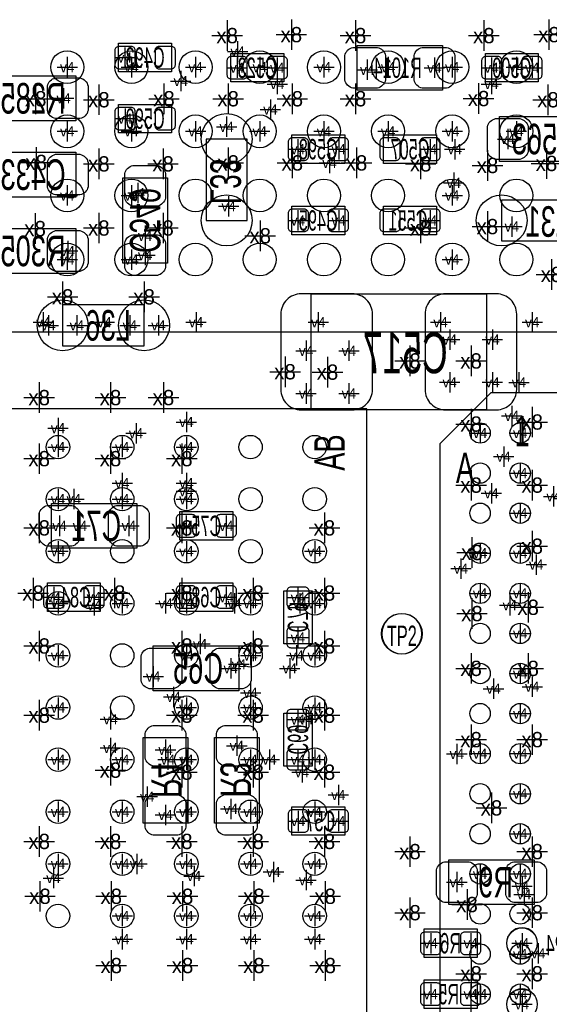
# Model space of a CAD drawing. Extents: x -84 to 336, y -47 to 250.
# Tile 15 of 40: x -29.39 to -22.79, y 17.11 to 29.39. Entities that reach past the tile are written whole.
import ezdxf
from ezdxf.enums import TextEntityAlignment as Align

# ---------------------------------------------------------------- set-up
doc = ezdxf.new("R2010")
doc.units = 0
for name, color, linetype in [('MA_NCLEGEND-1-2', 7, 'CONTINUOUS'), ('MA_NCLEGEND-14-15', 7, 'CONTINUOUS'), ('MA_NCLEGEND-15-16', 7, 'CONTINUOUS'), ('MA_NCLEGEND-2-3', 7, 'CONTINUOUS'), ('MA_NCLEGEND-3-14', 7, 'CONTINUOUS'), ('PG_ASSEMBLY_BOTTOM', 7, 'CONTINUOUS'), ('PG_ASSEMBLY_TOP', 7, 'CONTINUOUS'), ('PIN_BOTTOM', 7, 'CONTINUOUS'), ('PIN_TOP', 7, 'CONTINUOUS'), ('RD_ASSEMBLY_BOTTOM', 7, 'CONTINUOUS'), ('RD_ASSEMBLY_TOP', 7, 'CONTINUOUS')]:
    doc.layers.add(name, color=color, linetype=linetype)

# ---------------------------------------------------------------- blocks, each defined once
blk = doc.blocks.new('FIGURE_CROSS')
for points in [[(0, 0.5), (0, -0.5)], [(-0.5, 0), (0.5, 0)]]:
    blk.add_lwpolyline(points)

msp = doc.modelspace()

# ---------------------------------------------------------------- linework, layer by layer
at = {"layer": 'PG_ASSEMBLY_BOTTOM'}
for points in [[(-27.49804, 28.740354), (-28.15844, 28.740354), (-28.15844, 29.095954), (-27.49804, 29.095954), (-27.49804, 28.740354)], [(-26.76144, 28.968954), (-26.10104, 28.968954), (-26.10104, 28.613354), (-26.76144, 28.613354), (-26.76144, 28.968954)], [(-23.58644, 28.968954), (-22.92604, 28.968954), (-22.92604, 28.613354), (-23.58644, 28.613354), (-23.58644, 28.968954)], [(-27.49804, 27.978354), (-28.15844, 27.978354), (-28.15844, 28.333954), (-27.49804, 28.333954), (-27.49804, 27.978354)], [(-26.55824, 26.886154), (-26.55824, 27.902154), (-27.06624, 27.902154), (-27.06624, 26.886154), (-26.55824, 26.886154)], [(-25.33904, 27.597354), (-25.99944, 27.597354), (-25.99944, 27.952954), (-25.33904, 27.952954), (-25.33904, 27.597354)], [(-24.85644, 27.952954), (-24.19604, 27.952954), (-24.19604, 27.597354), (-24.85644, 27.597354), (-24.85644, 27.952954)], [(-25.33904, 26.708354), (-25.99944, 26.708354), (-25.99944, 27.063954), (-25.33904, 27.063954), (-25.33904, 26.708354)], [(-24.85644, 27.063954), (-24.19604, 27.063954), (-24.19604, 26.708354), (-24.85644, 26.708354), (-24.85644, 27.063954)], [(-22.36724, 27.140154), (-23.38324, 27.140154), (-23.38324, 26.632154), (-22.36724, 26.632154), (-22.36724, 27.140154)], [(-28.85694, 25.323292), (-27.84094, 25.323292), (-27.84094, 25.831292), (-28.85694, 25.831292), (-28.85694, 25.323292)], [(-27.39644, 23.253954), (-26.73604, 23.253954), (-26.73604, 22.898354), (-27.39644, 22.898354), (-27.39644, 23.253954)], [(-29.04744, 22.364954), (-28.38704, 22.364954), (-28.38704, 22.009354), (-29.04744, 22.009354), (-29.04744, 22.364954)], [(-27.39644, 22.364954), (-26.73604, 22.364954), (-26.73604, 22.009354), (-27.39644, 22.009354), (-27.39644, 22.364954)], [(-25.74544, 22.263354), (-25.74544, 21.602954), (-26.10104, 21.602954), (-26.10104, 22.263354), (-25.74544, 22.263354)], [(-25.74544, 20.739354), (-25.74544, 20.078954), (-26.10104, 20.078954), (-26.10104, 20.739354), (-25.74544, 20.739354)], [(-25.99944, 19.570954), (-25.33904, 19.570954), (-25.33904, 19.215354), (-25.99944, 19.215354), (-25.99944, 19.570954)], [(-24.34844, 18.046954), (-23.68804, 18.046954), (-23.68804, 17.691354), (-24.34844, 17.691354), (-24.34844, 18.046954)], [(-24.34844, 17.411954), (-23.68804, 17.411954), (-23.68804, 17.056354), (-24.34844, 17.056354), (-24.34844, 17.411954)]]:
    msp.add_lwpolyline(points, dxfattribs=at)
for points in [[(-25.18664, 29.070554), (-24.11984, 29.070554), (-24.11984, 28.511754), (-25.18664, 28.511754)], [(-28.69184, 28.130754), (-29.75864, 28.130754), (-29.75864, 28.689554), (-28.69184, 28.689554)], [(-22.34184, 27.622754), (-23.40864, 27.622754), (-23.40864, 28.181554), (-22.34184, 28.181554)], [(-28.69184, 27.178254), (-29.75864, 27.178254), (-29.75864, 27.737054), (-28.69184, 27.737054)], [(-27.54884, 27.419554), (-27.54884, 26.352754), (-28.10764, 26.352754), (-28.10764, 27.419554)], [(-29.75864, 26.784554), (-28.69184, 26.784554), (-28.69184, 26.225754), (-29.75864, 26.225754)], [(-25.75814, 25.970992), (-23.57374, 25.970992), (-23.57374, 24.523192), (-25.75814, 24.523192)], [(-28.99664, 23.355554), (-27.92984, 23.355554), (-27.92984, 22.796754), (-28.99664, 22.796754)], [(-27.72664, 21.577554), (-26.65984, 21.577554), (-26.65984, 21.018754), (-27.72664, 21.018754)], [(-27.29484, 20.434554), (-27.29484, 19.367754), (-27.85364, 19.367754), (-27.85364, 20.434554)], [(-26.40584, 20.434554), (-26.40584, 19.367754), (-26.96464, 19.367754), (-26.96464, 20.434554)], [(-24.04364, 18.910554), (-22.97684, 18.910554), (-22.97684, 18.351754), (-24.04364, 18.351754)]]:
    msp.add_lwpolyline(points, close=True, dxfattribs=at)
for points in [[(-22.935692, 17.869154, 1), (-23.322788, 17.869154, 1), (-22.935692, 17.869154)], [(-22.935692, 17.107154, 1), (-23.322788, 17.107154, 1), (-22.935692, 17.107154)]]:
    msp.add_lwpolyline(points, format="xyb", dxfattribs=at)
at = {"layer": 'PG_ASSEMBLY_TOP'}
msp.add_lwpolyline([(-32.89935, 42.498264), (-32.89935, 25.498044), (-15.89913, 25.498044), (-15.89913, 42.498264)], close=True, dxfattribs=at)
for points in [[(-24.152352, 9.734042), (-9.152128, 9.734042), (-9.152128, 24.734266), (-23.517352, 24.734266), (-24.152352, 24.099266), (-24.152352, 9.734042)], [(-25.064212, 24.534114), (-35.164268, 24.534114), (-35.164268, 9.934194), (-25.699212, 9.934194), (-25.064212, 10.569194), (-25.064212, 24.534114)]]:
    msp.add_lwpolyline(points, dxfattribs=at)
msp.add_lwpolyline([(-24.377904, 21.729954, 1), (-24.877776, 21.729954, 1), (-24.377904, 21.729954)], format="xyb", dxfattribs=at)
at = {"layer": 'PIN_BOTTOM'}
for points in [[(-27.951176, 29.007054, 0.414214), (-28.001976, 29.057854), (-28.154376, 29.057854, 0.414214), (-28.205176, 29.007054), (-28.205176, 28.829254, 0.414214), (-28.154376, 28.778454), (-28.001976, 28.778454, 0.414214), (-27.951176, 28.829254)], [(-27.451304, 29.007054, 0.414214), (-27.502104, 29.057854), (-27.654504, 29.057854, 0.414214), (-27.705304, 29.007054), (-27.705304, 28.829254, 0.414214), (-27.654504, 28.778454), (-27.502104, 28.778454, 0.414214), (-27.451304, 28.829254)], [(-25.23744, 29.045154), (-24.93264, 29.045154, -0.294587), (-24.83104, 28.943554), (-24.83104, 28.638754, -0.294587), (-24.93264, 28.537154), (-25.23744, 28.537154, -0.294587), (-25.33904, 28.638754), (-25.33904, 28.943554, -0.294587)], [(-24.37384, 29.045154), (-24.06904, 29.045154, -0.294587), (-23.96744, 28.943554), (-23.96744, 28.638754, -0.294587), (-24.06904, 28.537154), (-24.37384, 28.537154, -0.294587), (-24.47544, 28.638754), (-24.47544, 28.943554, -0.294587)], [(-26.808176, 28.702254, 0.414214), (-26.757376, 28.651454), (-26.604976, 28.651454, 0.414214), (-26.554176, 28.702254), (-26.554176, 28.880054, 0.414214), (-26.604976, 28.930854), (-26.757376, 28.930854, 0.414214), (-26.808176, 28.880054)], [(-26.308304, 28.702254, 0.414214), (-26.257504, 28.651454), (-26.105104, 28.651454, 0.414214), (-26.054304, 28.702254), (-26.054304, 28.880054, 0.414214), (-26.105104, 28.930854), (-26.257504, 28.930854, 0.414214), (-26.308304, 28.880054)], [(-23.633176, 28.702254, 0.414214), (-23.582376, 28.651454), (-23.429976, 28.651454, 0.414214), (-23.379176, 28.702254), (-23.379176, 28.880054, 0.414214), (-23.429976, 28.930854), (-23.582376, 28.930854, 0.414214), (-23.633176, 28.880054)], [(-23.133304, 28.702254, 0.414214), (-23.082504, 28.651454), (-22.930104, 28.651454, 0.414214), (-22.879304, 28.702254), (-22.879304, 28.880054, 0.414214), (-22.930104, 28.930854), (-23.082504, 28.930854, 0.414214), (-23.133304, 28.880054)], [(-28.64104, 28.156154), (-28.94584, 28.156154, -0.294587), (-29.04744, 28.257754), (-29.04744, 28.562554, -0.294587), (-28.94584, 28.664154), (-28.64104, 28.664154, -0.294587), (-28.53944, 28.562554), (-28.53944, 28.257754, -0.294587)], [(-27.951176, 28.245054, 0.414214), (-28.001976, 28.295854), (-28.154376, 28.295854, 0.414214), (-28.205176, 28.245054), (-28.205176, 28.067254, 0.414214), (-28.154376, 28.016454), (-28.001976, 28.016454, 0.414214), (-27.951176, 28.067254)], [(-27.451304, 28.245054, 0.414214), (-27.502104, 28.295854), (-27.654504, 28.295854, 0.414214), (-27.705304, 28.245054), (-27.705304, 28.067254, 0.414214), (-27.654504, 28.016454), (-27.502104, 28.016454, 0.414214), (-27.451304, 28.067254)], [(-23.15464, 27.648154), (-23.45944, 27.648154, -0.294587), (-23.56104, 27.749754), (-23.56104, 28.054554, -0.294587), (-23.45944, 28.156154), (-23.15464, 28.156154, -0.294587), (-23.05304, 28.054554), (-23.05304, 27.749754, -0.294587)], [(-25.792176, 27.864054, 0.414214), (-25.842976, 27.914854), (-25.995376, 27.914854, 0.414214), (-26.046176, 27.864054), (-26.046176, 27.686254, 0.414214), (-25.995376, 27.635454), (-25.842976, 27.635454, 0.414214), (-25.792176, 27.686254)], [(-25.292304, 27.864054, 0.414214), (-25.343104, 27.914854), (-25.495504, 27.914854, 0.414214), (-25.546304, 27.864054), (-25.546304, 27.686254, 0.414214), (-25.495504, 27.635454), (-25.343104, 27.635454, 0.414214), (-25.292304, 27.686254)], [(-24.903176, 27.686254, 0.414214), (-24.852376, 27.635454), (-24.699976, 27.635454, 0.414214), (-24.649176, 27.686254), (-24.649176, 27.864054, 0.414214), (-24.699976, 27.914854), (-24.852376, 27.914854, 0.414214), (-24.903176, 27.864054)], [(-24.403304, 27.686254, 0.414214), (-24.352504, 27.635454), (-24.200104, 27.635454, 0.414214), (-24.149304, 27.686254), (-24.149304, 27.864054, 0.414214), (-24.200104, 27.914854), (-24.352504, 27.914854, 0.414214), (-24.403304, 27.864054)], [(-28.64104, 27.203654), (-28.94584, 27.203654, -0.294587), (-29.04744, 27.305254), (-29.04744, 27.610054, -0.294587), (-28.94584, 27.711654), (-28.64104, 27.711654, -0.294587), (-28.53944, 27.610054), (-28.53944, 27.305254, -0.294587)], [(-27.57424, 27.470354), (-27.57424, 27.165554, -0.294587), (-27.67584, 27.063954), (-27.98064, 27.063954, -0.294587), (-28.08224, 27.165554), (-28.08224, 27.470354, -0.294587), (-27.98064, 27.571954), (-27.67584, 27.571954, -0.294587)], [(-25.792176, 26.975054, 0.414214), (-25.842976, 27.025854), (-25.995376, 27.025854, 0.414214), (-26.046176, 26.975054), (-26.046176, 26.797254, 0.414214), (-25.995376, 26.746454), (-25.842976, 26.746454, 0.414214), (-25.792176, 26.797254)], [(-25.292304, 26.975054, 0.414214), (-25.343104, 27.025854), (-25.495504, 27.025854, 0.414214), (-25.546304, 26.975054), (-25.546304, 26.797254, 0.414214), (-25.495504, 26.746454), (-25.343104, 26.746454, 0.414214), (-25.292304, 26.797254)], [(-24.903176, 26.797254, 0.414214), (-24.852376, 26.746454), (-24.699976, 26.746454, 0.414214), (-24.649176, 26.797254), (-24.649176, 26.975054, 0.414214), (-24.699976, 27.025854), (-24.852376, 27.025854, 0.414214), (-24.903176, 26.975054)], [(-24.403304, 26.797254, 0.414214), (-24.352504, 26.746454), (-24.200104, 26.746454, 0.414214), (-24.149304, 26.797254), (-24.149304, 26.975054, 0.414214), (-24.200104, 27.025854), (-24.352504, 27.025854, 0.414214), (-24.403304, 26.975054)], [(-28.94584, 26.759154), (-28.64104, 26.759154, -0.294587), (-28.53944, 26.657554), (-28.53944, 26.352754, -0.294587), (-28.64104, 26.251154), (-28.94584, 26.251154, -0.294587), (-29.04744, 26.352754), (-29.04744, 26.657554, -0.294587)], [(-27.57424, 26.606754), (-27.57424, 26.301954, -0.294587), (-27.67584, 26.200354), (-27.98064, 26.200354, -0.294587), (-28.08224, 26.301954), (-28.08224, 26.606754, -0.294587), (-27.98064, 26.708354), (-27.67584, 26.708354, -0.294587)], [(-26.1366, 25.716992), (-26.1366, 24.777192, 0.414214), (-25.8826, 24.523192), (-25.2476, 24.523192, 0.414214), (-24.9936, 24.777192), (-24.9936, 25.716992, 0.414214), (-25.2476, 25.970992), (-25.8826, 25.970992, 0.414214)], [(-24.33828, 25.716992), (-24.33828, 24.777192, 0.414214), (-24.08428, 24.523192), (-23.44928, 24.523192, 0.414214), (-23.19528, 24.777192), (-23.19528, 25.716992, 0.414214), (-23.44928, 25.970992), (-24.08428, 25.970992, 0.414214)], [(-29.04744, 23.330154), (-28.74264, 23.330154, -0.294587), (-28.64104, 23.228554), (-28.64104, 22.923754, -0.294587), (-28.74264, 22.822154), (-29.04744, 22.822154, -0.294587), (-29.14904, 22.923754), (-29.14904, 23.228554, -0.294587)], [(-28.18384, 23.330154), (-27.87904, 23.330154, -0.294587), (-27.77744, 23.228554), (-27.77744, 22.923754, -0.294587), (-27.87904, 22.822154), (-28.18384, 22.822154, -0.294587), (-28.28544, 22.923754), (-28.28544, 23.228554, -0.294587)], [(-27.443176, 22.987254, 0.414214), (-27.392376, 22.936454), (-27.239976, 22.936454, 0.414214), (-27.189176, 22.987254), (-27.189176, 23.165054, 0.414214), (-27.239976, 23.215854), (-27.392376, 23.215854, 0.414214), (-27.443176, 23.165054)], [(-26.943304, 22.987254, 0.414214), (-26.892504, 22.936454), (-26.740104, 22.936454, 0.414214), (-26.689304, 22.987254), (-26.689304, 23.165054, 0.414214), (-26.740104, 23.215854), (-26.892504, 23.215854, 0.414214), (-26.943304, 23.165054)], [(-29.094176, 22.098254, 0.414214), (-29.043376, 22.047454), (-28.890976, 22.047454, 0.414214), (-28.840176, 22.098254), (-28.840176, 22.276054, 0.414214), (-28.890976, 22.326854), (-29.043376, 22.326854, 0.414214), (-29.094176, 22.276054)], [(-28.594304, 22.098254, 0.414214), (-28.543504, 22.047454), (-28.391104, 22.047454, 0.414214), (-28.340304, 22.098254), (-28.340304, 22.276054, 0.414214), (-28.391104, 22.326854), (-28.543504, 22.326854, 0.414214), (-28.594304, 22.276054)], [(-27.443176, 22.098254, 0.414214), (-27.392376, 22.047454), (-27.239976, 22.047454, 0.414214), (-27.189176, 22.098254), (-27.189176, 22.276054, 0.414214), (-27.239976, 22.326854), (-27.392376, 22.326854, 0.414214), (-27.443176, 22.276054)], [(-26.943304, 22.098254, 0.414214), (-26.892504, 22.047454), (-26.740104, 22.047454, 0.414214), (-26.689304, 22.098254), (-26.689304, 22.276054, 0.414214), (-26.740104, 22.326854), (-26.892504, 22.326854, 0.414214), (-26.943304, 22.276054)], [(-26.01214, 22.31009, 0.414214), (-26.06294, 22.25929), (-26.06294, 22.10689, 0.414214), (-26.01214, 22.05609), (-25.83434, 22.05609, 0.414214), (-25.78354, 22.10689), (-25.78354, 22.25929, 0.414214), (-25.83434, 22.31009)], [(-26.01214, 21.810218, 0.414214), (-26.06294, 21.759418), (-26.06294, 21.607018, 0.414214), (-26.01214, 21.556218), (-25.83434, 21.556218, 0.414214), (-25.78354, 21.607018), (-25.78354, 21.759418, 0.414214), (-25.83434, 21.810218)], [(-27.77744, 21.552154), (-27.47264, 21.552154, -0.294587), (-27.37104, 21.450554), (-27.37104, 21.145754, -0.294587), (-27.47264, 21.044154), (-27.77744, 21.044154, -0.294587), (-27.87904, 21.145754), (-27.87904, 21.450554, -0.294587)], [(-26.91384, 21.552154), (-26.60904, 21.552154, -0.294587), (-26.50744, 21.450554), (-26.50744, 21.145754, -0.294587), (-26.60904, 21.044154), (-26.91384, 21.044154, -0.294587), (-27.01544, 21.145754), (-27.01544, 21.450554, -0.294587)], [(-26.01214, 20.78609, 0.414214), (-26.06294, 20.73529), (-26.06294, 20.58289, 0.414214), (-26.01214, 20.53209), (-25.83434, 20.53209, 0.414214), (-25.78354, 20.58289), (-25.78354, 20.73529, 0.414214), (-25.83434, 20.78609)], [(-27.32024, 20.485354), (-27.32024, 20.180554, -0.294587), (-27.42184, 20.078954), (-27.72664, 20.078954, -0.294587), (-27.82824, 20.180554), (-27.82824, 20.485354, -0.294587), (-27.72664, 20.586954), (-27.42184, 20.586954, -0.294587)], [(-26.43124, 20.485354), (-26.43124, 20.180554, -0.294587), (-26.53284, 20.078954), (-26.83764, 20.078954, -0.294587), (-26.93924, 20.180554), (-26.93924, 20.485354, -0.294587), (-26.83764, 20.586954), (-26.53284, 20.586954, -0.294587)], [(-26.01214, 20.286218, 0.414214), (-26.06294, 20.235418), (-26.06294, 20.083018, 0.414214), (-26.01214, 20.032218), (-25.83434, 20.032218, 0.414214), (-25.78354, 20.083018), (-25.78354, 20.235418, 0.414214), (-25.83434, 20.286218)], [(-27.32024, 19.621754), (-27.32024, 19.316954, -0.294587), (-27.42184, 19.215354), (-27.72664, 19.215354, -0.294587), (-27.82824, 19.316954), (-27.82824, 19.621754, -0.294587), (-27.72664, 19.723354), (-27.42184, 19.723354, -0.294587)], [(-26.43124, 19.621754), (-26.43124, 19.316954, -0.294587), (-26.53284, 19.215354), (-26.83764, 19.215354, -0.294587), (-26.93924, 19.316954), (-26.93924, 19.621754, -0.294587), (-26.83764, 19.723354), (-26.53284, 19.723354, -0.294587)], [(-26.046176, 19.304254, 0.414214), (-25.995376, 19.253454), (-25.842976, 19.253454, 0.414214), (-25.792176, 19.304254), (-25.792176, 19.482054, 0.414214), (-25.842976, 19.532854), (-25.995376, 19.532854, 0.414214), (-26.046176, 19.482054)], [(-25.546304, 19.304254, 0.414214), (-25.495504, 19.253454), (-25.343104, 19.253454, 0.414214), (-25.292304, 19.304254), (-25.292304, 19.482054, 0.414214), (-25.343104, 19.532854), (-25.495504, 19.532854, 0.414214), (-25.546304, 19.482054)], [(-24.09444, 18.885154), (-23.78964, 18.885154, -0.294587), (-23.68804, 18.783554), (-23.68804, 18.478754, -0.294587), (-23.78964, 18.377154), (-24.09444, 18.377154, -0.294587), (-24.19604, 18.478754), (-24.19604, 18.783554, -0.294587)], [(-23.23084, 18.885154), (-22.92604, 18.885154, -0.294587), (-22.82444, 18.783554), (-22.82444, 18.478754, -0.294587), (-22.92604, 18.377154), (-23.23084, 18.377154, -0.294587), (-23.33244, 18.478754), (-23.33244, 18.783554, -0.294587)], [(-24.395176, 17.780254, 0.414214), (-24.344376, 17.729454), (-24.191976, 17.729454, 0.414214), (-24.141176, 17.780254), (-24.141176, 17.958054, 0.414214), (-24.191976, 18.008854), (-24.344376, 18.008854, 0.414214), (-24.395176, 17.958054)], [(-23.895304, 17.780254, 0.414214), (-23.844504, 17.729454), (-23.692104, 17.729454, 0.414214), (-23.641304, 17.780254), (-23.641304, 17.958054, 0.414214), (-23.692104, 18.008854), (-23.844504, 18.008854, 0.414214), (-23.895304, 17.958054)], [(-24.395176, 17.145254, 0.414214), (-24.344376, 17.094454), (-24.191976, 17.094454, 0.414214), (-24.141176, 17.145254), (-24.141176, 17.323054, 0.414214), (-24.191976, 17.373854), (-24.344376, 17.373854, 0.414214), (-24.395176, 17.323054)], [(-23.895304, 17.145254, 0.414214), (-23.844504, 17.094454), (-23.692104, 17.094454, 0.414214), (-23.641304, 17.145254), (-23.641304, 17.323054, 0.414214), (-23.692104, 17.373854), (-23.844504, 17.373854, 0.414214), (-23.895304, 17.323054)]]:
    msp.add_lwpolyline(points, format="xyb", close=True, dxfattribs=at)
for centre, radius in [((-26.81224, 27.902154), 0.3175), ((-26.81224, 26.886154), 0.3175), ((-23.38324, 26.886154), 0.3175), ((-28.85694, 25.577292), 0.3175), ((-27.84094, 25.577292), 0.3175), ((-23.12924, 17.869154), 0.1905), ((-23.12924, 17.107154), 0.1905)]:
    msp.add_circle(centre, radius, dxfattribs=at)
at = {"layer": 'PIN_TOP'}
for centre, radius in [((-28.799282, 28.798266), 0.204978), ((-27.999182, 28.798266), 0.204978), ((-27.199336, 28.798266), 0.204978), ((-26.399236, 28.798266), 0.204978), ((-25.599136, 28.798266), 0.204978), ((-24.79929, 28.798266), 0.204978), ((-23.99919, 28.798266), 0.204978), ((-23.199344, 28.798266), 0.204978), ((-28.799282, 27.998166), 0.204978), ((-27.999182, 27.998166), 0.204978), ((-27.199336, 27.998166), 0.204978), ((-26.399236, 27.998166), 0.204978), ((-25.599136, 27.998166), 0.204978), ((-24.79929, 27.998166), 0.204978), ((-23.99919, 27.998166), 0.204978), ((-23.199344, 27.998166), 0.204978), ((-28.799282, 27.198066), 0.204978), ((-27.999182, 27.198066), 0.204978), ((-27.199336, 27.198066), 0.204978), ((-26.399236, 27.198066), 0.204978), ((-25.599136, 27.198066), 0.204978), ((-24.79929, 27.198066), 0.204978), ((-23.99919, 27.198066), 0.204978), ((-23.199344, 27.198066), 0.204978), ((-28.799282, 26.39822), 0.204978), ((-27.999182, 26.39822), 0.204978), ((-27.199336, 26.39822), 0.204978), ((-26.399236, 26.39822), 0.204978), ((-25.599136, 26.39822), 0.204978), ((-24.79929, 26.39822), 0.204978), ((-23.99919, 26.39822), 0.204978), ((-23.199344, 26.39822), 0.204978), ((-23.652226, 24.23414), 0.127), ((-23.152354, 24.23414), 0.127), ((-28.914344, 24.059134), 0.14605), ((-28.114244, 24.059134), 0.14605), ((-27.314144, 24.059134), 0.14605), ((-26.514298, 24.059134), 0.14605), ((-25.714198, 24.059134), 0.14605), ((-23.652226, 23.734268), 0.127), ((-23.152354, 23.734268), 0.127), ((-28.914344, 23.409148), 0.14605), ((-28.114244, 23.409148), 0.14605), ((-27.314144, 23.409148), 0.14605), ((-26.514298, 23.409148), 0.14605), ((-25.714198, 23.409148), 0.14605), ((-23.652226, 23.234142), 0.127), ((-23.152354, 23.234142), 0.127), ((-28.914344, 22.759162), 0.14605), ((-28.114244, 22.759162), 0.14605), ((-27.314144, 22.759162), 0.14605), ((-26.514298, 22.759162), 0.14605), ((-25.714198, 22.759162), 0.14605), ((-23.652226, 22.73427), 0.127), ((-23.152354, 22.73427), 0.127), ((-23.652226, 22.234144), 0.127), ((-23.152354, 22.234144), 0.127), ((-28.914344, 22.109176), 0.14605), ((-28.114244, 22.109176), 0.14605), ((-27.314144, 22.109176), 0.14605), ((-26.514298, 22.109176), 0.14605), ((-25.714198, 22.109176), 0.14605), ((-24.62784, 21.729954), 0.254), ((-23.652226, 21.734272), 0.127), ((-23.152354, 21.734272), 0.127), ((-28.914344, 21.45919), 0.14605), ((-28.114244, 21.45919), 0.14605), ((-27.314144, 21.45919), 0.14605), ((-26.514298, 21.45919), 0.14605), ((-25.714198, 21.45919), 0.14605), ((-23.652226, 21.234146), 0.127), ((-23.152354, 21.234146), 0.127), ((-28.914344, 20.809204), 0.14605), ((-28.114244, 20.809204), 0.14605), ((-27.314144, 20.809204), 0.14605), ((-26.514298, 20.809204), 0.14605), ((-25.714198, 20.809204), 0.14605), ((-23.652226, 20.734274), 0.127), ((-23.152354, 20.734274), 0.127), ((-28.914344, 20.159218), 0.14605), ((-28.114244, 20.159218), 0.14605), ((-27.314144, 20.159218), 0.14605), ((-26.514298, 20.159218), 0.14605), ((-25.714198, 20.159218), 0.14605), ((-23.652226, 20.234148), 0.127), ((-23.152354, 20.234148), 0.127), ((-23.652226, 19.734276), 0.127), ((-23.152354, 19.734276), 0.127), ((-28.914344, 19.509232), 0.14605), ((-28.114244, 19.509232), 0.14605), ((-27.314144, 19.509232), 0.14605), ((-26.514298, 19.509232), 0.14605), ((-25.714198, 19.509232), 0.14605), ((-23.652226, 19.23415), 0.127), ((-23.152354, 19.23415), 0.127), ((-28.914344, 18.859246), 0.14605), ((-28.114244, 18.859246), 0.14605), ((-27.314144, 18.859246), 0.14605), ((-26.514298, 18.859246), 0.14605), ((-25.714198, 18.859246), 0.14605), ((-23.652226, 18.734278), 0.127), ((-23.152354, 18.734278), 0.127), ((-28.914344, 18.20926), 0.14605), ((-28.114244, 18.20926), 0.14605), ((-27.314144, 18.20926), 0.14605), ((-26.514298, 18.20926), 0.14605), ((-25.714198, 18.20926), 0.14605), ((-23.652226, 18.234152), 0.127), ((-23.152354, 18.234152), 0.127), ((-23.652226, 17.73428), 0.127), ((-23.152354, 17.73428), 0.127), ((-23.652226, 17.234154), 0.127), ((-23.152354, 17.234154), 0.127)]:
    msp.add_circle(centre, radius, dxfattribs=at)

# ---------------------------------------------------------------- block references
at = {"layer": 'MA_NCLEGEND-1-2', "xscale": 0.254, "yscale": 0.254}
for p in [(-28.799282, 28.798266), (-27.999182, 28.798266), (-27.19959, 28.798266), (-26.398982, 28.798266), (-25.59939, 28.798266), (-24.799036, 28.798266), (-23.99919, 28.798266), (-23.199344, 28.798266), (-28.799282, 27.99842), (-27.999182, 27.99842), (-27.19959, 27.998166), (-26.39949, 27.998166), (-25.59939, 27.998166), (-24.79929, 27.998166), (-23.99919, 27.998166), (-23.199344, 27.998166), (-28.799282, 27.198066), (-27.999436, 27.198066), (-23.99919, 27.198066), (-28.799282, 26.39822), (-27.999436, 26.39822), (-23.99919, 26.39822), (-29.09824, 25.616154), (-28.33624, 25.616154), (-27.19324, 25.616154), (-25.66924, 25.616154), (-24.14524, 25.616154), (-23.00224, 25.616154), (-23.652226, 24.23414), (-23.152354, 24.23414), (-28.914344, 24.059134), (-28.114244, 24.059134), (-27.314144, 24.059134), (-23.152354, 23.734268), (-28.914344, 23.409148), (-28.114244, 23.409148), (-27.314144, 23.409148), (-23.152354, 23.234142), (-28.914344, 22.759162), (-27.314144, 22.759162), (-25.714198, 22.759162), (-23.652226, 22.73427), (-23.152354, 22.73427), (-23.652226, 22.234144), (-23.152354, 22.234144), (-28.914344, 22.109176), (-28.114244, 22.109176), (-27.314144, 22.109176), (-26.514298, 22.109176), (-25.714198, 22.109176), (-23.152354, 21.734272), (-28.914344, 21.45919), (-27.314144, 21.45919), (-26.514298, 21.45919), (-25.714198, 21.45919), (-23.152354, 21.234146), (-28.914344, 20.809204), (-27.314144, 20.809204), (-26.514298, 20.809204), (-25.714198, 20.809204), (-23.152354, 20.734274), (-28.914344, 20.159218), (-28.114244, 20.159218), (-27.314144, 20.159218), (-26.514298, 20.159218), (-25.714198, 20.159218), (-23.652226, 20.234148), (-23.152354, 20.234148), (-23.152354, 19.734276), (-28.914344, 19.509232), (-28.114244, 19.509232), (-27.314144, 19.509232), (-26.514298, 19.509232), (-25.714198, 19.509232), (-23.152354, 19.23415), (-28.914344, 18.859246), (-28.114244, 18.859246), (-27.314144, 18.859246), (-26.514298, 18.859246), (-25.714198, 18.859246), (-23.652226, 18.732754), (-23.152354, 18.734278), (-28.114244, 18.20926), (-27.314144, 18.20926), (-26.514298, 18.20926), (-25.714198, 18.20926), (-23.152354, 17.73428), (-23.652226, 17.234154), (-23.152354, 17.234154)]:
    msp.add_blockref('FIGURE_CROSS', p, dxfattribs=at)
at = {"layer": 'MA_NCLEGEND-14-15', "xscale": 0.254, "yscale": 0.254}
for p in [(-26.674826, 28.994354), (-25.05964, 28.765754), (-24.22144, 28.791154), (-23.00224, 28.791154), (-26.181304, 28.587954), (-23.51024, 28.587954), (-28.84424, 28.410154), (-26.26614, 28.269692), (-26.81224, 28.054554), (-23.30704, 27.902154), (-23.96744, 27.775154), (-25.52954, 27.604212), (-23.98014, 27.355292), (-27.917648, 27.228546), (-26.78684, 27.063954), (-25.41524, 26.886154), (-23.25624, 26.809954), (-27.82824, 26.694892), (-28.79344, 26.505154), (-29.03474, 25.577292), (-28.67914, 25.577292), (-28.01874, 25.577292), (-27.66314, 25.577292), (-24.03094, 25.400254), (-23.49754, 25.400254), (-25.82164, 25.260554), (-25.28824, 25.260554), (-24.03094, 24.866854), (-23.49754, 24.866854), (-25.82164, 24.727154), (-25.28824, 24.727154), (-27.316176, 23.507954), (-28.64104, 23.076154), (-28.03144, 23.076154), (-28.967176, 22.187154), (-28.467304, 22.187154), (-25.92324, 22.18309), (-25.92324, 21.683218), (-26.02484, 21.298154), (-28.26004, 20.663154), (-25.92324, 20.65909), (-27.57424, 20.282154), (-25.92324, 20.159218), (-27.80284, 19.697954), (-25.419304, 19.71929), (-26.76144, 19.545554), (-25.9207, 19.393154), (-23.94204, 18.631154), (-23.12924, 18.580354), (-24.268176, 17.869154), (-23.768304, 17.869154), (-22.92604, 17.742154), (-24.268176, 17.234154), (-23.768304, 16.984218)]:
    msp.add_blockref('FIGURE_CROSS', p, dxfattribs=at)
at = {"layer": 'MA_NCLEGEND-15-16', "xscale": 0.254, "yscale": 0.254}
for p in [(-28.08224, 28.918154), (-26.681176, 28.791154), (-26.181304, 28.791154), (-25.05964, 28.765754), (-24.22144, 28.791154), (-23.51024, 28.791154), (-23.00224, 28.791154), (-28.84424, 28.410154), (-28.078176, 28.156154), (-26.81224, 28.054554), (-23.30704, 27.902154), (-25.92324, 27.775154), (-25.41524, 27.775154), (-24.276304, 27.775154), (-27.917648, 27.228546), (-26.78684, 27.063954), (-25.92324, 26.886154), (-25.41524, 26.886154), (-24.276304, 26.886154), (-23.25624, 26.809954), (-28.79344, 26.505154), (-27.82824, 26.454354), (-29.03474, 25.577292), (-28.67914, 25.577292), (-28.01874, 25.577292), (-27.66314, 25.577292), (-24.03094, 25.400254), (-23.49754, 25.400254), (-25.82164, 25.260554), (-25.28824, 25.260554), (-24.03094, 24.866854), (-23.49754, 24.866854), (-25.82164, 24.727154), (-25.28824, 24.727154), (-28.89504, 23.076154), (-28.03144, 23.076154), (-27.316176, 23.076154), (-26.816304, 23.076154), (-28.967176, 22.187154), (-28.467304, 22.187154), (-26.816304, 22.187154), (-25.92324, 22.18309), (-25.92324, 21.683218), (-26.76144, 21.298154), (-27.72664, 21.196554), (-25.92324, 20.65909), (-27.57424, 20.282154), (-26.68524, 20.332954), (-25.92324, 20.159218), (-26.76144, 19.545554), (-27.57424, 19.469354), (-25.9207, 19.393154), (-25.419304, 19.393154), (-23.94204, 18.631154), (-23.12924, 18.580354), (-24.268176, 17.869154), (-23.768304, 17.869154), (-23.12924, 17.869154), (-24.268176, 17.234154), (-23.768304, 17.234154), (-23.12924, 17.107154)]:
    msp.add_blockref('FIGURE_CROSS', p, dxfattribs=at)
at = {"layer": 'MA_NCLEGEND-2-3', "xscale": 0.254, "yscale": 0.254}
for p in [(-28.799282, 28.798266), (-27.999182, 28.798266), (-26.398982, 28.798266), (-25.59939, 28.798266), (-24.799036, 28.798266), (-23.199344, 28.798266), (-27.38374, 28.625292), (-28.799282, 27.99842), (-27.999182, 27.99842), (-27.19959, 27.998166), (-26.39949, 27.998166), (-25.59939, 27.998166), (-23.199344, 27.998166), (-28.799282, 27.198066), (-27.999436, 27.198066), (-23.99919, 27.198066), (-28.799282, 26.39822), (-27.999436, 26.39822), (-23.99919, 26.39822), (-23.16734, 24.866092), (-23.25624, 24.447754), (-27.314144, 24.371554), (-28.914344, 24.295354), (-27.942032, 24.231346), (-23.35784, 23.939754), (-28.114244, 23.609554), (-27.314144, 23.609554), (-23.51024, 23.482554), (-28.71724, 23.409148), (-22.73554, 23.443692), (-28.914344, 22.759162), (-27.314144, 22.759162), (-25.714198, 22.759162), (-23.89124, 22.542754), (-22.95144, 22.593554), (-23.652226, 22.234144), (-28.914344, 22.109176), (-27.572462, 22.109176), (-26.712418, 22.109176), (-25.89784, 22.109176), (-28.46324, 22.085554), (-23.28164, 22.085554), (-27.14244, 21.602954), (-28.914344, 21.45919), (-25.940004, 21.45919), (-26.65984, 21.348954), (-23.48484, 21.044154), (-23.00224, 21.069554), (-27.47264, 20.942554), (-26.514298, 20.993354), (-28.914344, 20.809204), (-25.82164, 20.663154), (-28.26131, 20.306284), (-27.544776, 20.159218), (-26.27884, 20.159218), (-23.94204, 20.231354), (-23.152354, 20.234148), (-25.87244, 20.002754), (-23.152354, 19.734276), (-28.914344, 19.509232), (-28.114244, 19.509232), (-27.314144, 19.509232), (-26.514298, 19.509232), (-25.714198, 19.509232), (-23.152354, 19.23415), (-27.92984, 18.859246), (-28.97124, 18.681954), (-27.21864, 18.707354), (-26.22804, 18.758154), (-23.652226, 18.732754), (-25.82164, 18.656554), (-23.10384, 18.478754), (-28.114244, 17.919954), (-27.314144, 17.919954), (-26.514298, 17.919954), (-25.714198, 17.919954), (-23.152354, 17.73428), (-23.652226, 17.234154)]:
    msp.add_blockref('FIGURE_CROSS', p, dxfattribs=at)
at = {"layer": 'MA_NCLEGEND-3-14', "xscale": 0.381, "yscale": 0.381}
for p in [(-26.805128, 29.19222), (-26.005282, 29.204158), (-25.205182, 29.19222), (-23.605236, 29.19222), (-22.792944, 29.204412), (-29.193236, 28.404312), (-28.405328, 28.392374), (-27.593544, 28.404312), (-26.793444, 28.404312), (-25.993344, 28.404312), (-25.205436, 28.404566), (-23.671022, 28.407106), (-22.805644, 28.391866), (-29.18714, 27.609292), (-28.405328, 27.591766), (-27.604974, 27.59202), (-26.793444, 27.604212), (-25.993344, 27.604212), (-25.193244, 27.604212), (-24.393144, 27.59202), (-23.55977, 27.571954), (-22.82444, 27.597354), (-29.19984, 26.784554), (-28.405328, 26.79192), (-27.605482, 26.792174), (-24.393144, 26.792174), (-23.56104, 26.809954), (-26.39314, 26.694892), (-22.76094, 26.212292), (-28.85694, 25.932892), (-27.84094, 25.932892), (-24.52624, 25.133554), (-23.76424, 25.133554), (-26.083768, 24.998426), (-25.55494, 24.993854), (-29.14904, 24.676354), (-28.26004, 24.676354), (-27.59964, 24.676354), (-23.76424, 24.346154), (-23.00224, 24.371554), (-29.14904, 23.914354), (-28.26004, 23.914354), (-27.37104, 23.914354), (-23.76424, 23.584154), (-23.00224, 23.584154), (-29.14904, 23.050754), (-27.37104, 23.050754), (-25.59304, 23.050754), (-23.00224, 22.822154), (-23.753318, 22.743668), (-29.22524, 22.237954), (-28.20924, 22.237954), (-27.37104, 22.237954), (-26.48204, 22.237954), (-25.59304, 22.237954), (-23.05304, 22.060154), (-23.753318, 21.981668), (-29.14904, 21.577554), (-27.37104, 21.577554), (-26.48204, 21.577554), (-25.59304, 21.577554), (-23.76424, 21.298154), (-23.05304, 21.298154), (-29.14904, 20.713954), (-27.37104, 20.713954), (-26.48204, 20.713954), (-25.59304, 20.713954), (-23.76424, 20.409154), (-23.00224, 20.409154), (-28.26131, 20.028154), (-27.37104, 20.002754), (-26.48204, 20.002754), (-25.59304, 20.002754), (-23.51024, 19.557492), (-29.14904, 19.139154), (-28.26004, 19.139154), (-27.37104, 19.139154), (-26.48204, 19.139154), (-25.59304, 19.139154), (-24.52624, 19.012154), (-23.00224, 19.012154), (-29.139642, 18.454624), (-28.250642, 18.454624), (-27.361642, 18.454624), (-26.472642, 18.454624), (-25.583642, 18.454624), (-24.52624, 18.250154), (-23.81504, 18.351754), (-23.00224, 18.250154), (-28.250642, 17.591024), (-27.361642, 17.591024), (-26.472642, 17.591024), (-25.583642, 17.591024), (-23.76424, 17.488154), (-23.00224, 17.488154)]:
    msp.add_blockref('FIGURE_CROSS', p, dxfattribs=at)

# ---------------------------------------------------------------- texts
at = {"layer": 'MA_NCLEGEND-1-2'}
for p in [(-28.799282, 28.798266), (-27.999182, 28.798266), (-27.19959, 28.798266), (-26.398982, 28.798266), (-25.59939, 28.798266), (-24.799036, 28.798266), (-23.99919, 28.798266), (-23.199344, 28.798266), (-28.799282, 27.99842), (-27.999182, 27.99842), (-27.19959, 27.998166), (-26.39949, 27.998166), (-25.59939, 27.998166), (-24.79929, 27.998166), (-23.99919, 27.998166), (-23.199344, 27.998166), (-28.799282, 27.198066), (-27.999436, 27.198066), (-23.99919, 27.198066), (-28.799282, 26.39822), (-27.999436, 26.39822), (-23.99919, 26.39822), (-29.09824, 25.616154), (-28.33624, 25.616154), (-27.19324, 25.616154), (-25.66924, 25.616154), (-24.14524, 25.616154), (-23.00224, 25.616154), (-23.652226, 24.23414), (-23.152354, 24.23414), (-28.914344, 24.059134), (-28.114244, 24.059134), (-27.314144, 24.059134), (-23.152354, 23.734268), (-28.914344, 23.409148), (-28.114244, 23.409148), (-27.314144, 23.409148), (-23.152354, 23.234142), (-28.914344, 22.759162), (-27.314144, 22.759162), (-25.714198, 22.759162), (-23.652226, 22.73427), (-23.152354, 22.73427), (-23.652226, 22.234144), (-23.152354, 22.234144), (-28.914344, 22.109176), (-28.114244, 22.109176), (-27.314144, 22.109176), (-26.514298, 22.109176), (-25.714198, 22.109176), (-23.152354, 21.734272), (-28.914344, 21.45919), (-27.314144, 21.45919), (-26.514298, 21.45919), (-25.714198, 21.45919), (-23.152354, 21.234146), (-28.914344, 20.809204), (-27.314144, 20.809204), (-26.514298, 20.809204), (-25.714198, 20.809204), (-23.152354, 20.734274), (-23.652226, 20.234148), (-23.152354, 20.234148), (-28.914344, 20.159218), (-28.114244, 20.159218), (-27.314144, 20.159218), (-26.514298, 20.159218), (-25.714198, 20.159218), (-23.152354, 19.734276), (-28.914344, 19.509232), (-28.114244, 19.509232), (-27.314144, 19.509232), (-26.514298, 19.509232), (-25.714198, 19.509232), (-23.152354, 19.23415), (-28.914344, 18.859246), (-28.114244, 18.859246), (-27.314144, 18.859246), (-26.514298, 18.859246), (-25.714198, 18.859246), (-23.652226, 18.732754), (-23.152354, 18.734278), (-28.114244, 18.20926), (-27.314144, 18.20926), (-26.514298, 18.20926), (-25.714198, 18.20926), (-23.152354, 17.73428), (-23.652226, 17.234154), (-23.152354, 17.234154)]:
    msp.add_text('v4', height=0.127, dxfattribs=at).set_placement(p, align=Align.MIDDLE_CENTER)
at = {"layer": 'MA_NCLEGEND-14-15'}
for p in [(-26.674826, 28.994354), (-25.05964, 28.765754), (-24.22144, 28.791154), (-23.00224, 28.791154), (-26.181304, 28.587954), (-23.51024, 28.587954), (-28.84424, 28.410154), (-26.26614, 28.269692), (-26.81224, 28.054554), (-23.30704, 27.902154), (-23.96744, 27.775154), (-25.52954, 27.604212), (-23.98014, 27.355292), (-27.917648, 27.228546), (-26.78684, 27.063954), (-25.41524, 26.886154), (-23.25624, 26.809954), (-27.82824, 26.694892), (-28.79344, 26.505154), (-29.03474, 25.577292), (-28.67914, 25.577292), (-28.01874, 25.577292), (-27.66314, 25.577292), (-24.03094, 25.400254), (-23.49754, 25.400254), (-25.82164, 25.260554), (-25.28824, 25.260554), (-24.03094, 24.866854), (-23.49754, 24.866854), (-25.82164, 24.727154), (-25.28824, 24.727154), (-27.316176, 23.507954), (-28.64104, 23.076154), (-28.03144, 23.076154), (-28.967176, 22.187154), (-28.467304, 22.187154), (-25.92324, 22.18309), (-25.92324, 21.683218), (-26.02484, 21.298154), (-28.26004, 20.663154), (-25.92324, 20.65909), (-27.57424, 20.282154), (-25.92324, 20.159218), (-25.419304, 19.71929), (-27.80284, 19.697954), (-26.76144, 19.545554), (-25.9207, 19.393154), (-23.94204, 18.631154), (-23.12924, 18.580354), (-24.268176, 17.869154), (-23.768304, 17.869154), (-22.92604, 17.742154), (-24.268176, 17.234154)]:
    msp.add_text('v4', height=0.127, dxfattribs=at).set_placement(p, align=Align.MIDDLE_CENTER)
at = {"layer": 'MA_NCLEGEND-15-16'}
for p in [(-28.08224, 28.918154), (-26.681176, 28.791154), (-26.181304, 28.791154), (-25.05964, 28.765754), (-24.22144, 28.791154), (-23.51024, 28.791154), (-23.00224, 28.791154), (-28.84424, 28.410154), (-28.078176, 28.156154), (-26.81224, 28.054554), (-23.30704, 27.902154), (-25.92324, 27.775154), (-25.41524, 27.775154), (-24.276304, 27.775154), (-27.917648, 27.228546), (-26.78684, 27.063954), (-25.92324, 26.886154), (-25.41524, 26.886154), (-24.276304, 26.886154), (-23.25624, 26.809954), (-28.79344, 26.505154), (-27.82824, 26.454354), (-29.03474, 25.577292), (-28.67914, 25.577292), (-28.01874, 25.577292), (-27.66314, 25.577292), (-24.03094, 25.400254), (-23.49754, 25.400254), (-25.82164, 25.260554), (-25.28824, 25.260554), (-24.03094, 24.866854), (-23.49754, 24.866854), (-25.82164, 24.727154), (-25.28824, 24.727154), (-28.89504, 23.076154), (-28.03144, 23.076154), (-27.316176, 23.076154), (-26.816304, 23.076154), (-28.967176, 22.187154), (-28.467304, 22.187154), (-26.816304, 22.187154), (-25.92324, 22.18309), (-25.92324, 21.683218), (-27.72664, 21.196554), (-26.76144, 21.298154), (-25.92324, 20.65909), (-26.68524, 20.332954), (-27.57424, 20.282154), (-25.92324, 20.159218), (-27.57424, 19.469354), (-26.76144, 19.545554), (-25.9207, 19.393154), (-25.419304, 19.393154), (-23.94204, 18.631154), (-23.12924, 18.580354), (-24.268176, 17.869154), (-23.768304, 17.869154), (-23.12924, 17.869154), (-24.268176, 17.234154), (-23.768304, 17.234154), (-23.12924, 17.107154)]:
    msp.add_text('v4', height=0.127, dxfattribs=at).set_placement(p, align=Align.MIDDLE_CENTER)
at = {"layer": 'MA_NCLEGEND-2-3'}
for p in [(-28.799282, 28.798266), (-27.999182, 28.798266), (-26.398982, 28.798266), (-25.59939, 28.798266), (-24.799036, 28.798266), (-23.199344, 28.798266), (-27.38374, 28.625292), (-28.799282, 27.99842), (-27.999182, 27.99842), (-27.19959, 27.998166), (-26.39949, 27.998166), (-25.59939, 27.998166), (-23.199344, 27.998166), (-28.799282, 27.198066), (-27.999436, 27.198066), (-23.99919, 27.198066), (-28.799282, 26.39822), (-27.999436, 26.39822), (-23.99919, 26.39822), (-23.16734, 24.866092), (-23.25624, 24.447754), (-28.914344, 24.295354), (-27.314144, 24.371554), (-27.942032, 24.231346), (-23.35784, 23.939754), (-28.114244, 23.609554), (-27.314144, 23.609554), (-28.71724, 23.409148), (-23.51024, 23.482554), (-22.73554, 23.443692), (-28.914344, 22.759162), (-27.314144, 22.759162), (-25.714198, 22.759162), (-23.89124, 22.542754), (-22.95144, 22.593554), (-23.652226, 22.234144), (-28.914344, 22.109176), (-28.46324, 22.085554), (-27.572462, 22.109176), (-26.712418, 22.109176), (-25.89784, 22.109176), (-23.28164, 22.085554), (-27.14244, 21.602954), (-28.914344, 21.45919), (-25.940004, 21.45919), (-26.65984, 21.348954), (-23.00224, 21.069554), (-27.47264, 20.942554), (-26.514298, 20.993354), (-23.48484, 21.044154), (-28.914344, 20.809204), (-25.82164, 20.663154), (-28.26131, 20.306284), (-23.94204, 20.231354), (-23.152354, 20.234148), (-27.544776, 20.159218), (-26.27884, 20.159218), (-25.87244, 20.002754), (-23.152354, 19.734276), (-28.914344, 19.509232), (-28.114244, 19.509232), (-27.314144, 19.509232), (-26.514298, 19.509232), (-25.714198, 19.509232), (-23.152354, 19.23415), (-27.92984, 18.859246), (-26.22804, 18.758154), (-23.652226, 18.732754), (-28.97124, 18.681954), (-27.21864, 18.707354), (-25.82164, 18.656554), (-23.10384, 18.478754), (-28.114244, 17.919954), (-27.314144, 17.919954), (-26.514298, 17.919954), (-25.714198, 17.919954), (-23.152354, 17.73428), (-23.652226, 17.234154)]:
    msp.add_text('v4', height=0.127, dxfattribs=at).set_placement(p, align=Align.MIDDLE_CENTER)
at = {"layer": 'MA_NCLEGEND-3-14'}
for p in [(-26.805128, 29.19222), (-26.005282, 29.204158), (-25.205182, 29.19222), (-23.605236, 29.19222), (-22.792944, 29.204412), (-29.193236, 28.404312), (-27.593544, 28.404312), (-26.793444, 28.404312), (-25.993344, 28.404312), (-25.205436, 28.404566), (-23.671022, 28.407106), (-28.405328, 28.392374), (-22.805644, 28.391866), (-29.18714, 27.609292), (-28.405328, 27.591766), (-27.604974, 27.59202), (-26.793444, 27.604212), (-25.993344, 27.604212), (-25.193244, 27.604212), (-24.393144, 27.59202), (-23.55977, 27.571954), (-22.82444, 27.597354), (-23.56104, 26.809954), (-29.19984, 26.784554), (-28.405328, 26.79192), (-27.605482, 26.792174), (-26.39314, 26.694892), (-24.393144, 26.792174), (-22.76094, 26.212292), (-28.85694, 25.932892), (-27.84094, 25.932892), (-24.52624, 25.133554), (-23.76424, 25.133554), (-26.083768, 24.998426), (-25.55494, 24.993854), (-29.14904, 24.676354), (-28.26004, 24.676354), (-27.59964, 24.676354), (-23.76424, 24.346154), (-23.00224, 24.371554), (-29.14904, 23.914354), (-28.26004, 23.914354), (-27.37104, 23.914354), (-23.76424, 23.584154), (-23.00224, 23.584154), (-29.14904, 23.050754), (-27.37104, 23.050754), (-25.59304, 23.050754), (-23.00224, 22.822154), (-23.753318, 22.743668), (-29.22524, 22.237954), (-28.20924, 22.237954), (-27.37104, 22.237954), (-26.48204, 22.237954), (-25.59304, 22.237954), (-23.05304, 22.060154), (-23.753318, 21.981668), (-29.14904, 21.577554), (-27.37104, 21.577554), (-26.48204, 21.577554), (-25.59304, 21.577554), (-23.76424, 21.298154), (-23.05304, 21.298154), (-29.14904, 20.713954), (-27.37104, 20.713954), (-26.48204, 20.713954), (-25.59304, 20.713954), (-23.76424, 20.409154), (-23.00224, 20.409154), (-28.26131, 20.028154), (-27.37104, 20.002754), (-26.48204, 20.002754), (-25.59304, 20.002754), (-23.51024, 19.557492), (-29.14904, 19.139154), (-28.26004, 19.139154), (-27.37104, 19.139154), (-26.48204, 19.139154), (-25.59304, 19.139154), (-24.52624, 19.012154), (-23.00224, 19.012154), (-29.139642, 18.454624), (-28.250642, 18.454624), (-27.361642, 18.454624), (-26.472642, 18.454624), (-25.583642, 18.454624), (-23.81504, 18.351754), (-24.52624, 18.250154), (-23.00224, 18.250154), (-28.250642, 17.591024), (-27.361642, 17.591024), (-26.472642, 17.591024), (-25.583642, 17.591024), (-23.76424, 17.488154), (-23.00224, 17.488154)]:
    msp.add_text('x8', height=0.1905, dxfattribs=at).set_placement(p, align=Align.MIDDLE_CENTER)
at = {"layer": 'PG_ASSEMBLY_TOP', "width": 0.666667}
for s, p in [('1', (-23.12924, 24.066754)), ('A', (-23.84044, 23.609554))]:
    msp.add_text(s, height=0.381, dxfattribs=at).set_placement(p, align=Align.CENTER)
msp.add_text('AB', height=0.381, rotation=90, dxfattribs=at).set_placement((-25.33904, 23.990554), align=Align.CENTER)
at = {"layer": 'RD_ASSEMBLY_BOTTOM', "text_generation_flag": 2}
for s, height, width, p in [('C493', 0.254, 0.6, (-27.82824, 28.791154)), ('C523', 0.254, 0.6, (-26.43124, 28.664154)), ('R1014', 0.254, 0.6, (-24.67864, 28.664154)), ('C500', 0.254, 0.6, (-23.25624, 28.664154)), ('R285', 0.381, 0.666667, (-29.22524, 28.219654)), ('C590', 0.254, 0.6, (-27.82824, 28.029154)), ('C563', 0.381, 0.666667, (-22.84984, 27.711654)), ('C598', 0.254, 0.6, (-25.66924, 27.648154)), ('C507', 0.254, 0.6, (-24.52624, 27.648154)), ('C433', 0.381, 0.666667, (-29.22524, 27.267154)), ('C495', 0.254, 0.6, (-25.66924, 26.759154)), ('C551', 0.254, 0.6, (-24.55164, 26.759154)), ('R305', 0.381, 0.666667, (-29.22524, 26.314654)), ('C71', 0.381, 0.666667, (-28.43784, 22.885654)), ('C75', 0.254, 0.6, (-27.06624, 22.949154)), ('C84', 0.254, 0.6, (-28.69184, 22.060154)), ('C68', 0.254, 0.6, (-27.06624, 22.060154)), ('C65', 0.381, 0.666667, (-27.16784, 21.107654)), ('C57', 0.254, 0.6, (-25.64384, 19.266154)), ('R9', 0.381, 0.666667, (-23.45944, 18.440654)), ('R6', 0.254, 0.6, (-24.01824, 17.742154)), ('TP4', 0.254, 0.6, (-22.64664, 17.716754)), ('R5', 0.254, 0.6, (-24.04364, 17.107154))]:
    msp.add_text(s, height=height, dxfattribs=dict(at, width=width)).set_placement(p, align=Align.CENTER)
at = {"layer": 'RD_ASSEMBLY_BOTTOM', "text_generation_flag": 2, "width": 0.666667}
msp.add_text('L33', height=0.381, rotation=270, dxfattribs=at).set_placement((-27.01544, 27.088592))
at = {"layer": 'RD_ASSEMBLY_BOTTOM', "text_generation_flag": 2}
for s, height, width, p in [('C549', 0.381, 0.666667, (-28.01874, 26.886154)), ('C79', 0.254, 0.6, (-26.05024, 21.933154)), ('C69', 0.254, 0.6, (-26.05024, 20.409154)), ('R4', 0.381, 0.666667, (-27.75204, 19.901154)), ('R3', 0.381, 0.666667, (-26.88844, 19.913092))]:
    msp.add_text(s, height=height, rotation=270, dxfattribs=dict(at, width=width)).set_placement(p, align=Align.CENTER)
for s, height, width, p in [('L31', 0.381, 0.666667, (-22.51964, 26.682192)), ('L36', 0.381, 0.666667, (-28.00604, 25.386792)), ('C517', 0.508, 0.65, (-24.05634, 24.97963))]:
    msp.add_text(s, height=height, dxfattribs=dict(at, width=width)).set_placement(p)
at = {"layer": 'RD_ASSEMBLY_TOP', "width": 0.6}
msp.add_text('TP2', height=0.254, dxfattribs=at).set_placement((-24.62784, 21.577554), align=Align.CENTER)

doc.saveas('drawing.dxf')
